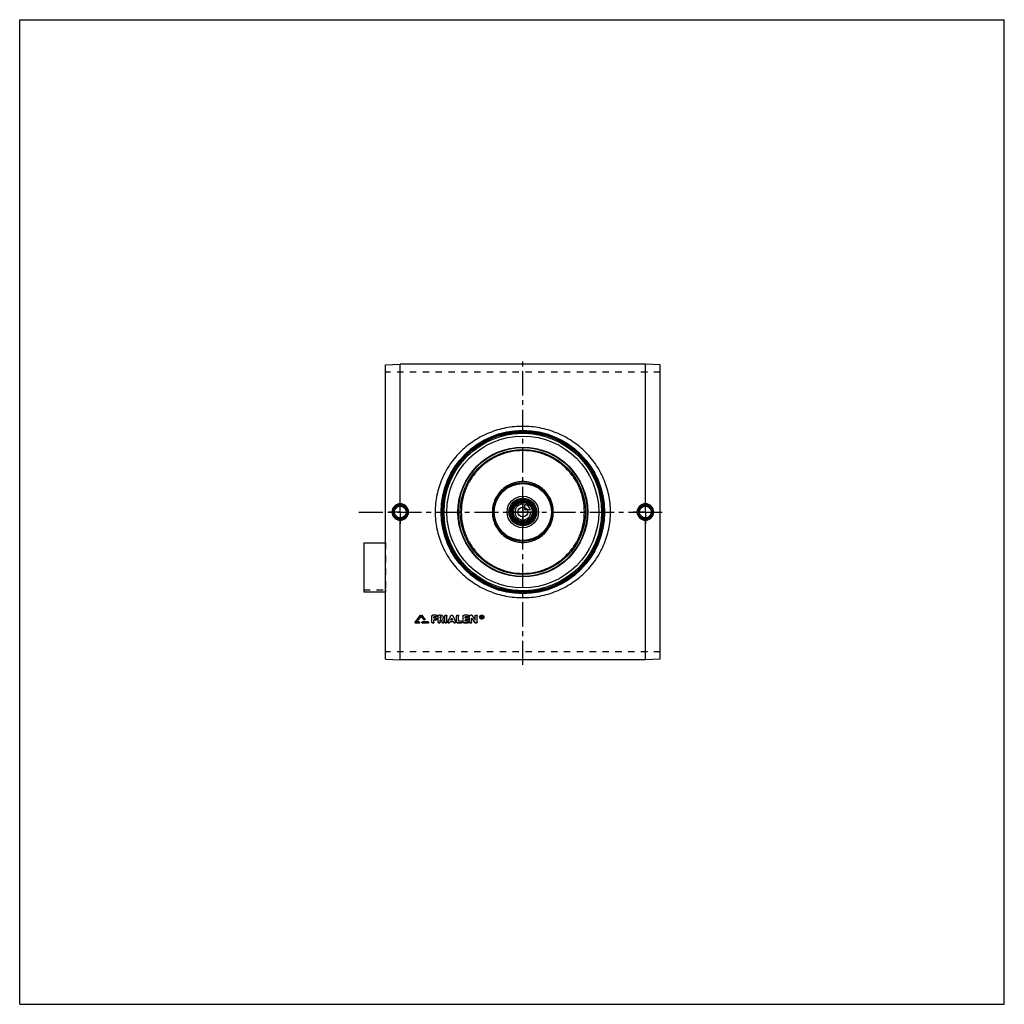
# Model space of a CAD drawing. Header units: millimetres. Extents: x 0 to 1000, y 0 to 1000.
import ezdxf

# ---------------------------------------------------------------- set-up
doc = ezdxf.new("R2010")
doc.units = ezdxf.units.MM
doc.header["$LTSCALE"] = 65.185185
doc.linetypes.add('CENTER', pattern=[0.6, 0.375, -0.075, 0.075, -0.075])
doc.linetypes.add('HIDDEN', pattern=[0.2, 0.1, -0.1])
doc.layers.get('0').update_dxf_attribs({"linetype": 'CONTINUOUS'})
for name, color, linetype in [('ACHSEN_S', 7, 'CONTINUOUS'), ('FASEN', 7, 'CONTINUOUS'), ('KOERPER', 7, 'CONTINUOUS'), ('KONST.EL_MIT_GEO', 7, 'CONTINUOUS'), ('KURVEN', 7, 'CONTINUOUS')]:
    doc.layers.add(name, color=color, linetype=linetype)

msp = doc.modelspace()

# ---------------------------------------------------------------- linework, layer by layer
at = {"color": 7, "linetype": 'Continuous'}
for p, q in [((0, 0), (0, 1000)), ((0, 1000), (1000, 1000)), ((1000, 0), (1000, 1000)), ((0, 0), (1000, 0))]:
    msp.add_line(p, q, dxfattribs=at)
at = {"layer": 'ACHSEN_S', "color": 2, "linetype": 'CENTER'}
for p, q in [((511, 344.7), (511, 655.3)), ((344.5, 500), (655.5, 500))]:
    msp.add_line(p, q, dxfattribs=at)
at = {"layer": 'FASEN', "color": 7, "linetype": 'Continuous'}
for p, q in [((371.5, 649.5), (386.5, 650.3)), ((635.5, 650.3), (386.5, 650.3)), ((650.5, 649.5), (635.5, 650.3)), ((371.5, 350.5), (371.5, 649.5)), ((650.5, 350.5), (650.5, 649.5)), ((371.5, 350.5), (386.5, 349.7)), ((650.5, 350.5), (635.5, 349.7)), ((635.5, 349.7), (386.5, 349.7))]:
    msp.add_line(p, q, dxfattribs=at)
for radius in [80, 77.1]:
    msp.add_circle((511, 500), radius, dxfattribs=at)
at = {"layer": 'KOERPER', "color": 8, "linetype": 'HIDDEN'}
for p, q in [((650.5, 642.1), (371.5, 642.1)), ((349.5, 421.1), (371.5, 421.1)), ((371.5, 421.1), (371.5, 418.6)), ((650.5, 357.9), (371.5, 357.9))]:
    msp.add_line(p, q, dxfattribs=at)
at = {"layer": 'KOERPER', "color": 2, "linetype": 'CENTER'}
for p, q in [((386.5, 500), (386.5, 512)), ((635.5, 500), (635.5, 512)), ((386.5, 500), (374.5, 500)), ((386.5, 500), (386.5, 488)), ((386.5, 500), (398.5, 500)), ((635.5, 500), (623.5, 500)), ((635.5, 500), (647.5, 500)), ((635.5, 500), (635.5, 488))]:
    msp.add_line(p, q, dxfattribs=at)
at = {"layer": 'KOERPER', "color": 7, "linetype": 'Continuous'}
msp.add_line((371.5, 418.6), (349.5, 418.6), dxfattribs=at)
msp.add_circle((511, 500), 11.7, dxfattribs=at)
at = {"layer": 'KONST.EL_MIT_GEO', "color": 7, "linetype": 'Continuous'}
for p, q in [((386.5, 508.4), (386.5, 650.3)), ((635.5, 508.4), (635.5, 650.3)), ((386.5, 349.7), (386.5, 491.6)), ((635.5, 349.7), (635.5, 491.6)), ((349.5, 468.7), (349.5, 418.6)), ((349.5, 468.7), (371.5, 468.7)), ((407.3, 395.1), (407.3, 395)), ((408.2, 395.1), (408.2, 395)), ((411.4, 391.2), (411.4, 391.1)), ((418.7, 388.1), (418.7, 394.3)), ((423, 395.3), (419.7, 395.3)), ((419.7, 395.3), (419.7, 395.2)), ((423, 395.2), (419.7, 395.2)), ((423, 393.4), (420.7, 393.4)), ((420.7, 392.1), (420.7, 393.4)), ((422.7, 392.2), (420.7, 392.2)), ((422.7, 392.1), (420.7, 392.1)), ((422.7, 390.3), (420.7, 390.3)), ((420.7, 388.1), (420.7, 390.3)), ((422.7, 392.2), (422.7, 392.1)), ((423, 395.3), (423, 395.2)), ((425, 388.1), (425, 394.3)), ((427.5, 395.3), (426, 395.3)), ((426, 395.3), (426, 395.2)), ((427.5, 395.2), (426, 395.2)), ((427.5, 393.4), (427, 393.4)), ((427, 392.1), (427, 393.4)), ((427.5, 392.2), (427, 392.2)), ((427.5, 392.1), (427, 392.1)), ((427.7, 390.3), (427, 390.3)), ((427, 388.1), (427, 390.3)), ((427.5, 395.3), (427.5, 395.2)), ((427.5, 392.2), (427.5, 392.1)), ((431.9, 388.1), (431.9, 394.3)), ((433.9, 388.1), (433.9, 394.3)), ((437.9, 394.8), (437.9, 394.7)), ((439.7, 390.3), (438, 390.3)), ((439.6, 390.4), (438.1, 390.4)), ((439.8, 394.8), (439.8, 394.7)), ((443.8, 388.1), (443.8, 394.3)), ((445.8, 389), (445.8, 394.3)), ((450.4, 388.1), (450.4, 394.3)), ((455.1, 395.3), (451.4, 395.3)), ((451.4, 395.3), (451.4, 395.2)), ((455.1, 395.2), (451.4, 395.2)), ((455.1, 393.4), (452.4, 393.4)), ((452.4, 392.1), (452.4, 393.4)), ((454.7, 392.2), (452.4, 392.2)), ((454.7, 392.1), (452.4, 392.1)), ((454.7, 390.3), (452.4, 390.3)), ((452.4, 389), (452.4, 390.3)), ((454.7, 392.2), (454.7, 392.1)), ((455.1, 395.3), (455.1, 395.2)), ((457, 388.1), (457, 394.3)), ((458.7, 395.3), (458, 395.3)), ((458, 395.3), (458, 395.2)), ((458.7, 395.2), (458, 395.2)), ((458.7, 395.3), (458.7, 395.2)), ((459, 388.1), (459, 392.1)), ((459.5, 394.9), (459.5, 394.8)), ((462.6, 390.3), (462.6, 394.3)), ((464.6, 388.1), (464.6, 394.3)), ((469.3, 394.4), (468.9, 394.4)), ((468.9, 392.2), (468.9, 394.4)), ((469.3, 394.3), (468.9, 394.3)), ((469.2, 392.2), (468.9, 392.2)), ((469.3, 394), (469.2, 394)), ((469.2, 393.4), (469.2, 394)), ((469.3, 393.5), (469.2, 393.5)), ((469.3, 393.4), (469.2, 393.4)), ((469.3, 393.1), (469.2, 393.1)), ((469.2, 392.2), (469.2, 393.1)), ((469.3, 394.4), (469.3, 394.3)), ((469.3, 393.5), (469.3, 393.4)), ((469.5, 393.6), (469.5, 393.8)), ((469.8, 392.2), (469.5, 392.2)), ((469.8, 392.3), (469.6, 393.2)), ((469.8, 393.6), (469.8, 393.8)), ((469.8, 392.3), (469.8, 392.2)), ((401.6, 388.2), (401.6, 388)), ((405.5, 387.2), (402.1, 387.2)), ((405.5, 388.2), (403.2, 388.2)), ((405.5, 388.4), (403.3, 388.4)), ((405.5, 388.4), (405.5, 388.2)), ((414.8, 388.4), (409, 388.4)), ((409, 388.4), (409, 388.2)), ((414.8, 388.2), (409, 388.2)), ((414.8, 387.2), (409, 387.2)), ((414.8, 388.4), (414.8, 388.2)), ((430.8, 388.6), (430.8, 388.5)), ((434.9, 388.6), (434.9, 388.5)), ((440.6, 388.5), (437.1, 388.5)), ((442.8, 388.6), (442.8, 388.5)), ((448.5, 387.2), (444.8, 387.2)), ((448.5, 389.1), (445.8, 389.1)), ((448.5, 389), (445.8, 389)), ((448.5, 389.1), (448.5, 389)), ((455.1, 387.2), (451.4, 387.2)), ((455.1, 389.1), (452.4, 389.1)), ((455.1, 389), (452.4, 389)), ((455.1, 389.1), (455.1, 389)), ((463.6, 387.2), (463, 387.2))]:
    msp.add_line(p, q, dxfattribs=at)
at = {"layer": 'KONST.EL_MIT_GEO', "color": 8, "linetype": 'HIDDEN'}
for p, q in [((371.5, 468.7), (371.5, 421.1)), ((407.8, 393.9), (407.8, 393.8)), ((410.5, 390.6), (410.5, 390.5)), ((411.5, 390.8), (411.5, 390.9)), ((418.7, 394.4), (418.7, 394.3)), ((423, 393.5), (420.7, 393.5)), ((420.7, 393.5), (420.7, 393.4)), ((422.7, 390.4), (420.7, 390.4)), ((420.7, 390.4), (420.7, 390.3)), ((422.7, 390.4), (422.7, 390.3)), ((423, 393.5), (423, 393.4)), ((423.7, 391.2), (423.7, 391.3)), ((424, 394.3), (424, 394.4)), ((425, 394.4), (425, 394.3)), ((427.5, 393.5), (427, 393.5)), ((427, 393.5), (427, 393.4)), ((427.7, 390.4), (427, 390.4)), ((427, 390.4), (427, 390.3)), ((427.5, 393.5), (427.5, 393.4)), ((427.7, 390.4), (427.7, 390.3)), ((428.2, 392.7), (428.2, 392.9)), ((429.5, 391.2), (429.5, 391.1)), ((429.5, 391.1), (429.5, 391.2)), ((429.5, 391.1), (429.5, 391.1)), ((430.2, 392.7), (430.2, 392.9)), ((431.9, 394.4), (431.9, 394.3)), ((433.9, 394.4), (433.9, 394.3)), ((438.1, 390.4), (438, 390.4)), ((438, 390.4), (438, 390.3)), ((438.9, 392.2), (438.9, 392)), ((439.7, 390.4), (439.6, 390.4)), ((439.7, 390.4), (439.7, 390.3)), ((443.8, 394.4), (443.8, 394.3)), ((445.8, 394.4), (445.8, 394.3)), ((450.4, 394.4), (450.4, 394.3)), ((455.1, 393.5), (452.4, 393.5)), ((452.4, 393.5), (452.4, 393.4)), ((454.7, 390.4), (452.4, 390.4)), ((452.4, 390.4), (452.4, 390.3)), ((454.7, 390.4), (454.7, 390.3)), ((455.1, 393.5), (455.1, 393.4)), ((455.7, 391.2), (455.7, 391.3)), ((456.1, 394.3), (456.1, 394.4)), ((457, 394.4), (457, 394.3)), ((459, 392.2), (459, 392.1)), ((462.6, 394.4), (462.6, 394.3)), ((464.6, 394.4), (464.6, 394.3)), ((467.2, 393.4), (467.2, 393.2)), ((467.7, 393.4), (467.7, 393.2)), ((469.2, 392.3), (468.9, 392.3)), ((469.3, 394.1), (469.2, 394.1)), ((469.2, 394.1), (469.2, 394)), ((469.3, 393.2), (469.2, 393.2)), ((469.2, 393.2), (469.2, 393.1)), ((469.3, 394.1), (469.3, 394)), ((469.3, 393.2), (469.3, 393.1)), ((469.5, 392.3), (469.3, 393.2)), ((469.5, 393.9), (469.5, 393.8)), ((469.8, 392.3), (469.5, 392.3)), ((469.5, 392.3), (469.5, 392.2)), ((469.6, 393.3), (469.6, 393.2)), ((469.6, 393.2), (469.6, 393.3)), ((469.8, 393.9), (469.8, 393.8)), ((471, 393.4), (471, 393.2)), ((471.5, 393.4), (471.5, 393.2)), ((401.5, 387.9), (401.5, 387.7)), ((405.5, 387.3), (402.1, 387.3)), ((402.1, 387.3), (402.1, 387.2)), ((403.3, 388.4), (403.2, 388.4)), ((403.2, 388.4), (403.2, 388.2)), ((405.5, 387.3), (405.5, 387.2)), ((406.1, 387.7), (406.1, 387.9)), ((408.4, 387.9), (408.4, 387.7)), ((414.8, 387.3), (409, 387.3)), ((409, 387.3), (409, 387.2)), ((414.8, 387.3), (414.8, 387.2)), ((415.4, 387.7), (415.4, 387.9)), ((429, 387.9), (429, 387.7)), ((430.9, 388.1), (430.9, 388.2)), ((434.9, 388.2), (434.9, 388.1)), ((440.6, 388.6), (437.1, 388.6)), ((437.1, 388.6), (437.1, 388.5)), ((440.6, 388.6), (440.6, 388.5)), ((442.8, 388.1), (442.8, 388.2)), ((448.5, 387.3), (444.8, 387.3)), ((444.8, 387.3), (444.8, 387.2)), ((448.5, 387.3), (448.5, 387.2)), ((449.4, 388.1), (449.4, 388.2)), ((455.1, 387.3), (451.4, 387.3)), ((451.4, 387.3), (451.4, 387.2)), ((455.1, 387.3), (455.1, 387.2)), ((456.1, 388.1), (456.1, 388.2)), ((462.1, 387.8), (462.1, 387.6)), ((463.6, 387.3), (463, 387.3)), ((463, 387.3), (463, 387.2)), ((463.6, 387.3), (463.6, 387.2))]:
    msp.add_line(p, q, dxfattribs=at)
at = {"layer": 'KONST.EL_MIT_GEO', "color": 7, "linetype": 'Continuous'}
for centre, radius in [((511, 500), 83), ((511, 500), 82), ((511, 500), 81.2), ((511, 500), 65.9), ((511, 500), 65.4), ((511, 500), 63.5), ((511, 500), 30), ((511, 500), 29), ((511, 500), 14), ((511, 500), 13), ((511, 500), 11.3), ((511, 500), 10.3), ((386.5, 500), 7.05), ((386.5, 500), 6.05), ((511, 500), 5), ((635.5, 500), 7.05), ((635.5, 500), 6.05)]:
    msp.add_circle(centre, radius, dxfattribs=at)
at = {"layer": 'KONST.EL_MIT_GEO', "color": 8, "linetype": 'HIDDEN'}
msp.add_circle((511, 500), 80, dxfattribs=at)
at = {"layer": 'KONST.EL_MIT_GEO', "color": 7, "linetype": 'Continuous'}
for centre, radius, start, end in [((386.5, 500), 7.43, 90.0285, 180.0296), ((386.5, 500), 7.43, 359.9702, 90.2674), ((635.5, 500), 7.43, 89.7326, 180.0298), ((635.5, 500), 7.43, 359.9704, 89.9715), ((386.5, 500), 7.43, 179.9704, 269.9715), ((386.5, 500), 7.43, 269.7326, 0.0298), ((635.5, 500), 7.43, 179.9702, 270.2674), ((635.5, 500), 7.43, 270.0285, 0.0296), ((-577.1, 1193.5), 1267.4, 320.55, 320.954), ((-578.5, 1193.6), 1268.6, 320.5827, 320.9867), ((-575.8, 1192.6), 1267, 320.595, 320.919), ((1395.8, 1196.3), 1272.9, 219.0815, 219.2743), ((1398.8, 1198.6), 1275.4, 219.0469, 219.2706), ((1400.2, 1198.6), 1276.6, 219.0142, 219.2379), ((1600.3, 994), 1318.9, 207.2417, 207.3681), ((1606.8, 996.2), 1323.7, 207.2056, 207.331), ((1604.3, 995.8), 1321.3, 207.2377, 207.3583), ((-787.8, 985.6), 1360.8, 333.9755, 334.265), ((-790.2, 985.9), 1363, 334.0019, 334.2911), ((1665.6, 985.6), 1360.8, 205.735, 206.0245), ((1667.9, 985.9), 1363, 205.7089, 205.9981), ((1484.2, 1096.7), 1243.9, 214.5025, 214.753), ((1495.8, 1104.1), 1255.8, 214.3872, 214.6361), ((1497.5, 1104.3), 1257.3, 214.356, 214.6048), ((469.1, 393.4), 1.35, 182.4406, 193.4186), ((469.3, 393.6), 0.278, 270.1728, 275.6594), ((469.3, 393.8), 0.212, 0.2313, 13.2597), ((469.7, 393.4), 1.35, 346.5068, 357.593)]:
    msp.add_arc(centre, radius, start, end, dxfattribs=at)
at = {"layer": 'KONST.EL_MIT_GEO', "color": 8, "linetype": 'HIDDEN'}
for centre, radius, start, end in [((-574.4, 1192.5), 1265.9, 320.5623, 320.8863), ((1394.5, 1196.2), 1271.7, 219.1142, 219.307), ((1598.2, 993.8), 1316.8, 207.2689, 207.3954), ((427.7, 392.9), 0.585, 354.3711, 0.005), ((1482.5, 1096.6), 1242.5, 214.5337, 214.7843), ((469.1, 393.4), 1.41, 179.9935, 182.4328), ((469.3, 393.7), 0.21, 353.5211, 0.0414), ((469.6, 393.4), 1.41, 357.5966, 0.0065)]:
    msp.add_arc(centre, radius, start, end, dxfattribs=at)
at = {"layer": 'KONST.EL_MIT_GEO', "color": 7, "linetype": 'Continuous'}
for centre, start_param in [((469.5, 500), -4.30185), ((469.8, 500), -4.30227)]:
    msp.add_ellipse(centre, major_axis=(-52.2, 257.3), ratio=0.08924, start_param=start_param, end_param=-4.2981, dxfattribs=at)
for points, knots in [([(600, 500), (600, 502.9), (599.7, 508.7), (598.4, 517.3), (596.2, 525.7), (592.2, 536.5), (585.1, 549.1), (575.8, 560.1), (567.2, 567.6), (560.2, 572.6), (552.8, 577), (542.3, 581.8), (528.4, 585.9), (511, 587.5), (493.6, 585.9), (479.7, 581.8), (469.2, 577), (461.8, 572.6), (454.8, 567.6), (446.2, 560.1), (436.9, 549.1), (429.8, 536.5), (425.8, 525.7), (423.6, 517.3), (422.3, 508.7), (422, 502.9), (422, 500)], [0, 0, 0, 0, 0.03149, 0.06295, 0.09435, 0.12566, 0.18795, 0.25, 0.28105, 0.31213, 0.34327, 0.37449, 0.43712, 0.5, 0.56288, 0.62551, 0.65673, 0.68787, 0.71895, 0.75, 0.81205, 0.87434, 0.90565, 0.93705, 0.96851, 1, 1, 1, 1]), ([(573.5, 500), (573.5, 504.1), (572.9, 510.2), (570.9, 518.2), (568.1, 525.9), (563.2, 534.9), (556.7, 542.8), (550.7, 548.2), (544.1, 553.1), (535.1, 557.9), (523.3, 561.5), (511, 562.7), (498.7, 561.5), (486.9, 557.9), (477.9, 553.1), (471.3, 548.2), (465.3, 542.8), (458.8, 534.9), (453.9, 525.9), (451.1, 518.2), (449.1, 510.2), (448.5, 504.1), (448.5, 500)], [0, 0, 0, 0, 0.06269, 0.09404, 0.12534, 0.18773, 0.25001, 0.28117, 0.31235, 0.37474, 0.43731, 0.5, 0.56269, 0.62526, 0.68765, 0.71883, 0.74999, 0.81227, 0.87466, 0.90596, 0.93731, 1, 1, 1, 1]), ([(542, 500), (542, 502), (541.6, 506.1), (539.8, 511.9), (536.9, 517.3), (533, 522), (528.3, 525.9), (522.9, 528.7), (517.1, 530.5), (511, 531.1), (504.9, 530.5), (499.1, 528.7), (493.7, 525.9), (489, 522), (485.1, 517.3), (482.2, 511.9), (480.4, 506.1), (480, 502), (480, 500)], [0, 0, 0, 0, 0.06255, 0.12507, 0.18755, 0.25, 0.31245, 0.37493, 0.43745, 0.5, 0.56255, 0.62507, 0.68755, 0.75, 0.81245, 0.87493, 0.93745, 1, 1, 1, 1]), ([(386.5, 508.4), (385.4, 508.4), (383.2, 507.9), (380.4, 506.1), (378.6, 503.3), (378.1, 501.1), (378.1, 500)], [0, 0, 0, 0, 0.24958, 0.49951, 0.74969, 1, 1, 1, 1]), ([(378.1, 500), (378.1, 498.9), (378.6, 496.7), (380.4, 493.9), (383.2, 492.1), (385.4, 491.6), (386.5, 491.6)], [0, 0, 0, 0, 0.25031, 0.50049, 0.75042, 1, 1, 1, 1]), ([(386.5, 508.4), (386.5, 508.3), (386.5, 508.1), (386.5, 507.9), (386.5, 507.7), (386.5, 507.6), (386.5, 507.5), (386.5, 507.5), (386.5, 507.4), (386.5, 507.4)], [0, 0, 0, 0, 0.37258, 0.54099, 0.68969, 0.81355, 0.90838, 0.97109, 1, 1, 1, 1]), ([(394.9, 500), (394.9, 501.1), (394.5, 503.3), (392.6, 506.1), (389.8, 508), (387.6, 508.4), (386.5, 508.4)], [0, 0, 0, 0, 0.25, 0.49998, 0.74998, 1, 1, 1, 1]), ([(386.5, 491.6), (387.6, 491.6), (389.8, 492), (392.6, 493.9), (394.5, 496.7), (394.9, 498.9), (394.9, 500)], [0, 0, 0, 0, 0.25002, 0.50002, 0.75, 1, 1, 1, 1]), ([(422, 500), (422, 497.1), (422.3, 491.3), (423.6, 482.7), (425.8, 474.3), (429.8, 463.5), (436.9, 450.9), (446.2, 439.9), (454.8, 432.4), (461.8, 427.4), (469.2, 423), (479.7, 418.2), (493.6, 414.1), (511, 412.5), (528.4, 414.1), (542.3, 418.2), (552.8, 423), (560.2, 427.4), (567.2, 432.4), (575.8, 439.9), (585.1, 450.9), (592.2, 463.5), (596.2, 474.3), (598.4, 482.7), (599.7, 491.3), (600, 497.1), (600, 500)], [0, 0, 0, 0, 0.03149, 0.06295, 0.09435, 0.12566, 0.18795, 0.25, 0.28105, 0.31213, 0.34327, 0.37449, 0.43712, 0.5, 0.56288, 0.62551, 0.65673, 0.68787, 0.71895, 0.75, 0.81205, 0.87434, 0.90565, 0.93705, 0.96851, 1, 1, 1, 1]), ([(448.5, 500), (448.5, 495.9), (449.1, 489.8), (451.1, 481.8), (453.9, 474.1), (458.8, 465.1), (465.3, 457.2), (471.3, 451.8), (477.9, 446.9), (486.9, 442.1), (498.7, 438.5), (511, 437.3), (523.3, 438.5), (535.1, 442.1), (544.1, 446.9), (550.7, 451.8), (556.7, 457.2), (563.2, 465.1), (568.1, 474.1), (570.9, 481.8), (572.9, 489.8), (573.5, 495.9), (573.5, 500)], [0, 0, 0, 0, 0.06269, 0.09404, 0.12534, 0.18773, 0.25001, 0.28117, 0.31235, 0.37474, 0.43731, 0.5, 0.56269, 0.62526, 0.68765, 0.71883, 0.74999, 0.81227, 0.87466, 0.90596, 0.93731, 1, 1, 1, 1]), ([(480, 500), (480, 498), (480.4, 493.9), (482.2, 488.1), (485.1, 482.7), (489, 478), (493.7, 474.1), (499.1, 471.3), (504.9, 469.5), (511, 468.9), (517.1, 469.5), (522.9, 471.3), (528.3, 474.1), (533, 478), (536.9, 482.7), (539.8, 488.1), (541.6, 493.9), (542, 498), (542, 500)], [0, 0, 0, 0, 0.06255, 0.12507, 0.18755, 0.25, 0.31245, 0.37493, 0.43745, 0.5, 0.56255, 0.62507, 0.68755, 0.75, 0.81245, 0.87493, 0.93745, 1, 1, 1, 1]), ([(635.5, 508.4), (634.4, 508.4), (632.2, 508), (629.4, 506.1), (627.5, 503.3), (627.1, 501.1), (627.1, 500)], [0, 0, 0, 0, 0.25002, 0.50002, 0.75, 1, 1, 1, 1]), ([(627.1, 500), (627.1, 498.9), (627.5, 496.7), (629.4, 493.9), (632.2, 492), (634.4, 491.6), (635.5, 491.6)], [0, 0, 0, 0, 0.25, 0.49998, 0.74998, 1, 1, 1, 1]), ([(635.5, 508.4), (635.5, 508.3), (635.5, 508.1), (635.5, 507.9), (635.5, 507.7), (635.5, 507.6), (635.5, 507.5), (635.5, 507.5), (635.5, 507.4), (635.5, 507.4)], [0, 0, 0, 0, 0.37257, 0.54098, 0.68969, 0.81355, 0.90838, 0.97108, 1, 1, 1, 1]), ([(643.9, 500), (643.9, 501.1), (643.4, 503.3), (641.6, 506.1), (638.8, 507.9), (636.6, 508.4), (635.5, 508.4)], [0, 0, 0, 0, 0.25031, 0.50049, 0.75042, 1, 1, 1, 1]), ([(635.5, 491.6), (636.6, 491.6), (638.8, 492.1), (641.6, 493.9), (643.4, 496.7), (643.9, 498.9), (643.9, 500)], [0, 0, 0, 0, 0.24958, 0.49951, 0.74969, 1, 1, 1, 1]), ([(386.5, 491.6), (386.5, 491.7), (386.5, 491.9), (386.5, 492.1), (386.5, 492.3), (386.5, 492.4), (386.5, 492.5), (386.5, 492.5), (386.5, 492.6), (386.5, 492.6)], [0, 0, 0, 0, 0.37258, 0.54099, 0.6897, 0.81355, 0.90838, 0.97109, 1, 1, 1, 1]), ([(635.5, 491.6), (635.5, 491.7), (635.5, 491.9), (635.5, 492.1), (635.5, 492.3), (635.5, 492.4), (635.5, 492.5), (635.5, 492.5), (635.5, 492.6), (635.5, 492.6)], [0, 0, 0, 0, 0.37257, 0.54098, 0.68968, 0.81354, 0.90838, 0.97108, 1, 1, 1, 1]), ([(407.3, 395.1), (407.4, 395.2), (407.8, 395.4), (408.1, 395.2), (408.2, 395.1)], [0, 0, 0, 0, 0.49958, 1, 1, 1, 1]), ([(407.3, 395), (407.4, 395.1), (407.8, 395.3), (408.1, 395.1), (408.2, 395)], [0, 0, 0, 0, 0.50001, 1, 1, 1, 1]), ([(411.5, 390.8), (411.5, 390.7), (411.4, 390.5), (411.3, 390.4), (411.1, 390.3), (410.7, 390.3), (410.5, 390.4), (410.5, 390.5)], [0, 0, 0, 0, 0.23682, 0.36176, 0.4903, 0.74921, 1, 1, 1, 1]), ([(411.4, 391.2), (411.4, 391.2), (411.5, 391.1), (411.5, 391), (411.5, 390.9)], [0, 0, 0, 0, 0.26311, 1, 1, 1, 1]), ([(411.4, 391.1), (411.4, 391.1), (411.5, 391), (411.5, 390.9), (411.5, 390.8)], [0, 0, 0, 0, 0.25589, 1, 1, 1, 1]), ([(418.7, 394.4), (418.7, 394.5), (418.8, 394.8), (419, 395.1), (419.4, 395.3), (419.6, 395.3), (419.7, 395.3)], [0, 0, 0, 0, 0.23958, 0.48575, 0.73945, 1, 1, 1, 1]), ([(418.7, 394.3), (418.7, 394.4), (418.8, 394.6), (419, 394.9), (419.4, 395.1), (419.6, 395.2), (419.7, 395.2)], [0, 0, 0, 0, 0.23928, 0.48501, 0.7395, 1, 1, 1, 1]), ([(422.7, 392.2), (422.8, 392.2), (423.1, 392.2), (423.4, 392), (423.6, 391.7), (423.7, 391.4), (423.7, 391.3)], [0, 0, 0, 0, 0.26452, 0.51538, 0.76349, 1, 1, 1, 1]), ([(422.7, 392.1), (422.8, 392.1), (423.1, 392.1), (423.4, 391.9), (423.6, 391.6), (423.7, 391.3), (423.7, 391.2)], [0, 0, 0, 0, 0.26118, 0.51597, 0.76145, 1, 1, 1, 1]), ([(423.7, 391.2), (423.7, 391.1), (423.6, 390.8), (423.4, 390.5), (423.1, 390.4), (422.8, 390.3), (422.7, 390.3)], [0, 0, 0, 0, 0.23856, 0.4839, 0.73867, 1, 1, 1, 1]), ([(423, 395.3), (423.2, 395.3), (423.4, 395.3), (423.8, 395.1), (424, 394.8), (424, 394.5), (424, 394.4)], [0, 0, 0, 0, 0.26379, 0.51435, 0.76275, 1, 1, 1, 1]), ([(423, 395.2), (423.2, 395.2), (423.4, 395.1), (423.8, 394.9), (424, 394.6), (424, 394.4), (424, 394.3)], [0, 0, 0, 0, 0.2605, 0.51499, 0.76074, 1, 1, 1, 1]), ([(424, 394.3), (424, 394.2), (424, 393.9), (423.8, 393.6), (423.4, 393.4), (423.2, 393.4), (423, 393.4)], [0, 0, 0, 0, 0.23927, 0.48489, 0.73935, 1, 1, 1, 1]), ([(425, 394.4), (425, 394.5), (425.1, 394.8), (425.3, 395.1), (425.6, 395.3), (425.9, 395.3), (426, 395.3)], [0, 0, 0, 0, 0.23958, 0.48575, 0.73945, 1, 1, 1, 1]), ([(425, 394.3), (425, 394.4), (425.1, 394.6), (425.3, 394.9), (425.6, 395.1), (425.9, 395.2), (426, 395.2)], [0, 0, 0, 0, 0.23928, 0.48501, 0.7395, 1, 1, 1, 1]), ([(427.5, 395.3), (427.9, 395.3), (428.6, 395.2), (429.5, 394.7), (430.1, 393.8), (430.2, 393.2), (430.2, 392.9)], [0, 0, 0, 0, 0.26108, 0.51462, 0.76049, 1, 1, 1, 1]), ([(427.5, 395.2), (427.9, 395.2), (428.6, 395.1), (429.5, 394.5), (430.1, 393.7), (430.2, 393.1), (430.2, 392.7)], [0, 0, 0, 0, 0.2607, 0.51537, 0.7611, 1, 1, 1, 1]), ([(428.2, 392.7), (428.2, 392.8), (428.2, 393), (428, 393.3), (427.7, 393.4), (427.5, 393.4)], [0, 0, 0, 0, 0.241, 0.48873, 1, 1, 1, 1]), ([(427.5, 392.2), (427.7, 392.2), (428, 392.3), (428.2, 392.6), (428.2, 392.7), (428.2, 392.8)], [0, 0, 0, 0, 0.51038, 0.75812, 1, 1, 1, 1]), ([(427.5, 392.1), (427.7, 392.1), (428, 392.2), (428.2, 392.5), (428.2, 392.7), (428.2, 392.7)], [0, 0, 0, 0, 0.51136, 0.759, 1, 1, 1, 1]), ([(430.2, 392.7), (430.2, 392.4), (430.1, 391.8), (429.7, 391.3), (429.5, 391.1)], [0, 0, 0, 0, 0.49363, 1, 1, 1, 1]), ([(431.9, 394.4), (431.9, 394.5), (431.9, 394.8), (432.2, 395.2), (432.9, 395.4), (433.5, 395.2), (433.8, 394.8), (433.9, 394.5), (433.9, 394.4)], [0, 0, 0, 0, 0.12228, 0.24434, 0.49992, 0.75548, 0.87829, 1, 1, 1, 1]), ([(431.9, 394.3), (431.9, 394.4), (431.9, 394.6), (432.2, 395), (432.9, 395.3), (433.5, 395), (433.8, 394.6), (433.9, 394.4), (433.9, 394.3)], [0, 0, 0, 0, 0.12068, 0.24462, 0.5, 0.75537, 0.87932, 1, 1, 1, 1]), ([(437.9, 394.8), (438, 394.9), (438.3, 395.2), (438.9, 395.4), (439.4, 395.2), (439.7, 394.9), (439.8, 394.8)], [0, 0, 0, 0, 0.24588, 0.5007, 0.75409, 1, 1, 1, 1]), ([(437.9, 394.7), (438, 394.8), (438.3, 395.1), (438.9, 395.2), (439.4, 395.1), (439.7, 394.8), (439.8, 394.7)], [0, 0, 0, 0, 0.24446, 0.49999, 0.75553, 1, 1, 1, 1]), ([(443.8, 394.4), (443.8, 394.5), (443.9, 394.8), (444.2, 395.2), (444.8, 395.4), (445.5, 395.2), (445.8, 394.8), (445.8, 394.5), (445.8, 394.4)], [0, 0, 0, 0, 0.12228, 0.24434, 0.49992, 0.75548, 0.87829, 1, 1, 1, 1]), ([(443.8, 394.3), (443.8, 394.4), (443.9, 394.6), (444.2, 395), (444.8, 395.3), (445.5, 395), (445.8, 394.6), (445.8, 394.4), (445.8, 394.3)], [0, 0, 0, 0, 0.12068, 0.24462, 0.5, 0.75537, 0.87932, 1, 1, 1, 1]), ([(450.4, 394.4), (450.4, 394.5), (450.5, 394.8), (450.7, 395.1), (451, 395.3), (451.3, 395.3), (451.4, 395.3)], [0, 0, 0, 0, 0.23958, 0.48575, 0.73945, 1, 1, 1, 1]), ([(450.4, 394.3), (450.4, 394.4), (450.5, 394.6), (450.7, 394.9), (451, 395.1), (451.3, 395.2), (451.4, 395.2)], [0, 0, 0, 0, 0.23928, 0.48501, 0.7395, 1, 1, 1, 1]), ([(454.7, 392.2), (454.9, 392.2), (455.1, 392.2), (455.4, 392), (455.7, 391.7), (455.7, 391.4), (455.7, 391.3)], [0, 0, 0, 0, 0.26452, 0.51538, 0.76349, 1, 1, 1, 1]), ([(454.7, 392.1), (454.9, 392.1), (455.1, 392.1), (455.4, 391.9), (455.7, 391.6), (455.7, 391.3), (455.7, 391.2)], [0, 0, 0, 0, 0.26118, 0.51597, 0.76145, 1, 1, 1, 1]), ([(455.7, 391.2), (455.7, 391.1), (455.7, 390.8), (455.4, 390.5), (455.1, 390.4), (454.9, 390.3), (454.7, 390.3)], [0, 0, 0, 0, 0.23856, 0.4839, 0.73867, 1, 1, 1, 1]), ([(455.1, 395.3), (455.2, 395.3), (455.4, 395.3), (455.8, 395.1), (456, 394.8), (456.1, 394.5), (456.1, 394.4)], [0, 0, 0, 0, 0.26379, 0.51435, 0.76275, 1, 1, 1, 1]), ([(455.1, 395.2), (455.2, 395.2), (455.4, 395.1), (455.8, 394.9), (456, 394.6), (456.1, 394.4), (456.1, 394.3)], [0, 0, 0, 0, 0.2605, 0.51499, 0.76074, 1, 1, 1, 1]), ([(456.1, 394.3), (456.1, 394.2), (456, 393.9), (455.8, 393.6), (455.4, 393.4), (455.2, 393.4), (455.1, 393.4)], [0, 0, 0, 0, 0.23927, 0.48489, 0.73935, 1, 1, 1, 1]), ([(457, 394.4), (457, 394.5), (457.1, 394.8), (457.3, 395.1), (457.6, 395.3), (457.9, 395.3), (458, 395.3)], [0, 0, 0, 0, 0.23958, 0.48575, 0.73945, 1, 1, 1, 1]), ([(457, 394.3), (457, 394.4), (457.1, 394.6), (457.3, 394.9), (457.6, 395.1), (457.9, 395.2), (458, 395.2)], [0, 0, 0, 0, 0.23928, 0.48501, 0.7395, 1, 1, 1, 1]), ([(458.7, 395.3), (458.9, 395.3), (459.2, 395.2), (459.4, 395), (459.5, 394.9)], [0, 0, 0, 0, 0.50893, 1, 1, 1, 1]), ([(458.7, 395.2), (458.9, 395.2), (459.2, 395.1), (459.4, 394.9), (459.5, 394.8)], [0, 0, 0, 0, 0.50899, 1, 1, 1, 1]), ([(462.6, 394.4), (462.6, 394.5), (462.7, 394.8), (463, 395.2), (463.6, 395.4), (464.3, 395.2), (464.6, 394.8), (464.6, 394.5), (464.6, 394.4)], [0, 0, 0, 0, 0.12228, 0.24434, 0.49992, 0.75548, 0.87829, 1, 1, 1, 1]), ([(462.6, 394.3), (462.6, 394.4), (462.7, 394.6), (463, 395), (463.6, 395.3), (464.3, 395), (464.6, 394.6), (464.6, 394.4), (464.6, 394.3)], [0, 0, 0, 0, 0.12068, 0.24462, 0.5, 0.75537, 0.87932, 1, 1, 1, 1]), ([(467.2, 393.4), (467.2, 393.6), (467.3, 394.1), (467.8, 394.8), (468.5, 395.2), (469.4, 395.4), (470.2, 395.2), (470.9, 394.8), (471.4, 394.1), (471.5, 393.6), (471.5, 393.4)], [0, 0, 0, 0, 0.1203, 0.24233, 0.37004, 0.49997, 0.63027, 0.75765, 0.88007, 1, 1, 1, 1]), ([(467.2, 393.2), (467.2, 393.5), (467.3, 394), (467.8, 394.7), (468.5, 395.1), (469.4, 395.2), (470.2, 395.1), (470.9, 394.7), (471.4, 394), (471.5, 393.5), (471.5, 393.2)], [0, 0, 0, 0, 0.1195, 0.24237, 0.36968, 0.5, 0.63032, 0.75763, 0.8805, 1, 1, 1, 1]), ([(471.5, 393.2), (471.5, 393), (471.4, 392.5), (470.9, 391.8), (470.2, 391.4), (469.4, 391.2), (468.5, 391.4), (467.8, 391.8), (467.3, 392.5), (467.2, 393), (467.2, 393.2)], [0, 0, 0, 0, 0.11951, 0.24223, 0.36951, 0.5, 0.63048, 0.75777, 0.88049, 1, 1, 1, 1]), ([(471, 393.2), (471, 393.4), (470.9, 393.8), (470.5, 394.3), (470, 394.7), (469.4, 394.8), (468.7, 394.7), (468.2, 394.3), (467.8, 393.8), (467.7, 393.4), (467.7, 393.2)], [0, 0, 0, 0, 0.1195, 0.24235, 0.36966, 0.50001, 0.63035, 0.75766, 0.8805, 1, 1, 1, 1]), ([(467.7, 393.2), (467.7, 393), (467.8, 392.6), (468.2, 392.1), (468.7, 391.8), (469.4, 391.7), (470, 391.8), (470.5, 392.1), (470.9, 392.6), (471, 393), (471, 393.2)], [0, 0, 0, 0, 0.11951, 0.24224, 0.36954, 0.50001, 0.63047, 0.75776, 0.88049, 1, 1, 1, 1]), ([(467.7, 393), (467.8, 392.9), (467.9, 392.5), (468.4, 392), (469.4, 391.7), (470.3, 392), (470.8, 392.5), (470.9, 392.9), (471, 393)], [0, 0, 0, 0, 0.12179, 0.24435, 0.50037, 0.75597, 0.87861, 1, 1, 1, 1]), ([(469.3, 394.4), (469.4, 394.4), (469.6, 394.3), (469.8, 394.1), (469.8, 394), (469.8, 393.9)], [0, 0, 0, 0, 0.51027, 0.75771, 1, 1, 1, 1]), ([(469.3, 394.3), (469.4, 394.3), (469.6, 394.2), (469.8, 394), (469.8, 393.8), (469.8, 393.8)], [0, 0, 0, 0, 0.51093, 0.75875, 1, 1, 1, 1]), ([(469.5, 393.8), (469.5, 393.9), (469.4, 394), (469.3, 394), (469.3, 394)], [0, 0, 0, 0, 0.48602, 1, 1, 1, 1]), ([(469.3, 393.4), (469.4, 393.4), (469.5, 393.4), (469.5, 393.5), (469.5, 393.6)], [0, 0, 0, 0, 0.51574, 1, 1, 1, 1]), ([(469.3, 393.5), (469.3, 393.5), (469.3, 393.5), (469.4, 393.5), (469.4, 393.5)], [0, 0, 0, 0, 0.26006, 1, 1, 1, 1]), ([(469.4, 393.5), (469.4, 393.5), (469.5, 393.6), (469.5, 393.6), (469.5, 393.7)], [0, 0, 0, 0, 0.261, 1, 1, 1, 1]), ([(469.8, 393.6), (469.8, 393.5), (469.8, 393.3), (469.7, 393.2), (469.6, 393.2)], [0, 0, 0, 0, 0.49085, 1, 1, 1, 1]), ([(401.5, 387.9), (401.5, 387.9), (401.5, 388), (401.6, 388.1), (401.6, 388.2)], [0, 0, 0, 0, 0.24309, 1, 1, 1, 1]), ([(401.5, 387.7), (401.5, 387.8), (401.5, 387.9), (401.6, 388), (401.6, 388)], [0, 0, 0, 0, 0.74376, 1, 1, 1, 1]), ([(402.1, 387.2), (401.9, 387.2), (401.7, 387.3), (401.5, 387.5), (401.5, 387.7), (401.5, 387.7)], [0, 0, 0, 0, 0.51309, 0.76024, 1, 1, 1, 1]), ([(405.5, 388.4), (405.7, 388.4), (405.9, 388.3), (406.1, 388.1), (406.1, 387.9), (406.1, 387.9)], [0, 0, 0, 0, 0.51145, 0.76244, 1, 1, 1, 1]), ([(405.5, 388.2), (405.7, 388.2), (405.9, 388.2), (406.1, 387.9), (406.1, 387.8), (406.1, 387.7)], [0, 0, 0, 0, 0.51296, 0.76023, 1, 1, 1, 1]), ([(406.1, 387.7), (406.1, 387.7), (406.1, 387.5), (405.9, 387.3), (405.7, 387.2), (405.5, 387.2)], [0, 0, 0, 0, 0.2398, 0.48698, 1, 1, 1, 1]), ([(408.4, 387.9), (408.4, 387.9), (408.5, 388.1), (408.6, 388.3), (408.9, 388.4), (409, 388.4)], [0, 0, 0, 0, 0.2391, 0.48819, 1, 1, 1, 1]), ([(408.4, 387.7), (408.4, 387.8), (408.5, 387.9), (408.6, 388.2), (408.9, 388.2), (409, 388.2)], [0, 0, 0, 0, 0.2398, 0.48707, 1, 1, 1, 1]), ([(409, 387.2), (408.9, 387.2), (408.6, 387.3), (408.5, 387.5), (408.4, 387.7), (408.4, 387.7)], [0, 0, 0, 0, 0.51305, 0.76022, 1, 1, 1, 1]), ([(414.8, 388.4), (414.9, 388.4), (415.2, 388.3), (415.3, 388.1), (415.4, 387.9), (415.4, 387.9)], [0, 0, 0, 0, 0.51145, 0.76244, 1, 1, 1, 1]), ([(414.8, 388.2), (414.9, 388.2), (415.2, 388.2), (415.3, 387.9), (415.4, 387.8), (415.4, 387.7)], [0, 0, 0, 0, 0.51296, 0.76023, 1, 1, 1, 1]), ([(415.4, 387.7), (415.4, 387.7), (415.3, 387.5), (415.2, 387.3), (414.9, 387.2), (414.8, 387.2)], [0, 0, 0, 0, 0.2398, 0.48698, 1, 1, 1, 1]), ([(420.7, 388.1), (420.7, 388), (420.7, 387.7), (420.4, 387.3), (419.7, 387.1), (419.1, 387.3), (418.8, 387.7), (418.7, 388), (418.7, 388.1)], [0, 0, 0, 0, 0.11993, 0.2435, 0.5, 0.7565, 0.88007, 1, 1, 1, 1]), ([(427, 388.1), (427, 388), (426.9, 387.7), (426.6, 387.3), (426, 387.1), (425.4, 387.3), (425.1, 387.7), (425, 388), (425, 388.1)], [0, 0, 0, 0, 0.11993, 0.2435, 0.5, 0.7565, 0.88007, 1, 1, 1, 1]), ([(430.9, 388.1), (430.9, 388), (430.9, 387.8), (430.6, 387.4), (430.1, 387.2), (429.5, 387.2), (429.1, 387.5), (429, 387.7)], [0, 0, 0, 0, 0.11904, 0.24089, 0.49371, 0.75319, 1, 1, 1, 1]), ([(430.8, 388.6), (430.8, 388.6), (430.9, 388.5), (430.9, 388.3), (430.9, 388.2)], [0, 0, 0, 0, 0.25613, 1, 1, 1, 1]), ([(433.9, 388.1), (433.9, 388), (433.8, 387.7), (433.5, 387.3), (432.9, 387.1), (432.2, 387.3), (431.9, 387.7), (431.9, 388), (431.9, 388.1)], [0, 0, 0, 0, 0.11993, 0.2435, 0.5, 0.7565, 0.88007, 1, 1, 1, 1]), ([(434.9, 388.2), (434.9, 388.3), (434.9, 388.4), (434.9, 388.6), (434.9, 388.6)], [0, 0, 0, 0, 0.74627, 1, 1, 1, 1]), ([(436.8, 387.7), (436.7, 387.5), (436.3, 387.2), (435.6, 387.2), (435.1, 387.4), (434.9, 387.8), (434.9, 388), (434.9, 388.1)], [0, 0, 0, 0, 0.24646, 0.50593, 0.75897, 0.8809, 1, 1, 1, 1]), ([(442.8, 388.1), (442.8, 388), (442.8, 387.8), (442.6, 387.4), (442.1, 387.2), (441.4, 387.2), (441, 387.5), (440.9, 387.7)], [0, 0, 0, 0, 0.1191, 0.24104, 0.49409, 0.75357, 1, 1, 1, 1]), ([(442.8, 388.6), (442.8, 388.6), (442.8, 388.4), (442.8, 388.3), (442.8, 388.2)], [0, 0, 0, 0, 0.25585, 1, 1, 1, 1]), ([(444.8, 387.2), (444.7, 387.2), (444.4, 387.3), (444.1, 387.4), (443.9, 387.7), (443.8, 388), (443.8, 388.1)], [0, 0, 0, 0, 0.26207, 0.51716, 0.76219, 1, 1, 1, 1]), ([(448.5, 389.1), (448.6, 389.1), (448.8, 389.1), (449.2, 388.9), (449.4, 388.6), (449.4, 388.3), (449.4, 388.2)], [0, 0, 0, 0, 0.26527, 0.51644, 0.76425, 1, 1, 1, 1]), ([(448.5, 389), (448.6, 389), (448.8, 388.9), (449.2, 388.8), (449.4, 388.5), (449.4, 388.2), (449.4, 388.1)], [0, 0, 0, 0, 0.26189, 0.517, 0.76219, 1, 1, 1, 1]), ([(449.4, 388.1), (449.4, 388), (449.4, 387.7), (449.2, 387.4), (448.8, 387.3), (448.6, 387.2), (448.5, 387.2)], [0, 0, 0, 0, 0.23782, 0.48287, 0.73795, 1, 1, 1, 1]), ([(451.4, 387.2), (451.3, 387.2), (451, 387.3), (450.7, 387.4), (450.5, 387.7), (450.4, 388), (450.4, 388.1)], [0, 0, 0, 0, 0.26207, 0.51716, 0.76219, 1, 1, 1, 1]), ([(455.1, 389.1), (455.2, 389.1), (455.4, 389.1), (455.8, 388.9), (456, 388.6), (456.1, 388.3), (456.1, 388.2)], [0, 0, 0, 0, 0.26527, 0.51644, 0.76425, 1, 1, 1, 1]), ([(455.1, 389), (455.2, 389), (455.4, 388.9), (455.8, 388.8), (456, 388.5), (456.1, 388.2), (456.1, 388.1)], [0, 0, 0, 0, 0.26189, 0.517, 0.76219, 1, 1, 1, 1]), ([(456.1, 388.1), (456.1, 388), (456, 387.7), (455.8, 387.4), (455.4, 387.3), (455.2, 387.2), (455.1, 387.2)], [0, 0, 0, 0, 0.23782, 0.48287, 0.73795, 1, 1, 1, 1]), ([(459, 388.1), (459, 388), (459, 387.7), (458.7, 387.3), (458, 387.1), (457.4, 387.3), (457.1, 387.7), (457, 388), (457, 388.1)], [0, 0, 0, 0, 0.11993, 0.2435, 0.5, 0.7565, 0.88007, 1, 1, 1, 1]), ([(463, 387.2), (462.8, 387.2), (462.5, 387.3), (462.2, 387.5), (462.1, 387.6)], [0, 0, 0, 0, 0.51037, 1, 1, 1, 1]), ([(464.6, 388.1), (464.6, 388), (464.6, 387.7), (464.3, 387.4), (464, 387.3), (463.7, 387.2), (463.6, 387.2)], [0, 0, 0, 0, 0.23783, 0.48287, 0.73795, 1, 1, 1, 1])]:
    msp.add_open_spline(points, degree=3, knots=knots, dxfattribs=at)
at = {"layer": 'KONST.EL_MIT_GEO', "color": 8, "linetype": 'HIDDEN'}
for points, knots in [([(411.5, 390.9), (411.5, 390.8), (411.4, 390.6), (411.1, 390.4), (410.7, 390.4), (410.5, 390.5), (410.5, 390.6)], [0, 0, 0, 0, 0.23883, 0.48737, 0.74702, 1, 1, 1, 1]), ([(423.7, 391.3), (423.7, 391.2), (423.6, 391), (423.4, 390.7), (423.1, 390.5), (422.8, 390.4), (422.7, 390.4)], [0, 0, 0, 0, 0.23855, 0.48428, 0.73664, 1, 1, 1, 1]), ([(424, 394.4), (424, 394.3), (424, 394), (423.8, 393.8), (423.4, 393.6), (423.2, 393.5), (423, 393.5)], [0, 0, 0, 0, 0.23929, 0.48532, 0.73738, 1, 1, 1, 1]), ([(428.2, 392.9), (428.2, 393), (428.2, 393.1), (428, 393.4), (427.7, 393.5), (427.5, 393.5)], [0, 0, 0, 0, 0.239, 0.48993, 1, 1, 1, 1]), ([(430.2, 392.9), (430.2, 392.6), (430.1, 391.9), (429.7, 391.4), (429.5, 391.2)], [0, 0, 0, 0, 0.49208, 1, 1, 1, 1]), ([(455.7, 391.3), (455.7, 391.2), (455.7, 391), (455.4, 390.7), (455.1, 390.5), (454.9, 390.4), (454.7, 390.4)], [0, 0, 0, 0, 0.23855, 0.48428, 0.73664, 1, 1, 1, 1]), ([(456.1, 394.4), (456.1, 394.3), (456, 394), (455.8, 393.8), (455.4, 393.6), (455.2, 393.5), (455.1, 393.5)], [0, 0, 0, 0, 0.23929, 0.48532, 0.73738, 1, 1, 1, 1]), ([(471.5, 393.4), (471.5, 393.1), (471.4, 392.6), (470.9, 391.9), (470.2, 391.5), (469.4, 391.4), (468.5, 391.5), (467.8, 391.9), (467.3, 392.6), (467.2, 393.1), (467.2, 393.4)], [0, 0, 0, 0, 0.1203, 0.24219, 0.36987, 0.49997, 0.63044, 0.7578, 0.88007, 1, 1, 1, 1]), ([(471, 393.4), (471, 393.6), (470.9, 394), (470.5, 394.5), (470, 394.8), (469.4, 394.9), (468.7, 394.8), (468.2, 394.5), (467.8, 394), (467.7, 393.6), (467.7, 393.4)], [0, 0, 0, 0, 0.12006, 0.24226, 0.36969, 0.50008, 0.62972, 0.75776, 0.87942, 1, 1, 1, 1]), ([(469.5, 393.9), (469.5, 393.9), (469.5, 394.1), (469.3, 394.1), (469.3, 394.1)], [0, 0, 0, 0, 0.48233, 1, 1, 1, 1]), ([(469.8, 393.7), (469.8, 393.6), (469.8, 393.5), (469.7, 393.3), (469.6, 393.3)], [0, 0, 0, 0, 0.48841, 1, 1, 1, 1]), ([(402.1, 387.3), (401.9, 387.3), (401.7, 387.4), (401.5, 387.7), (401.5, 387.8), (401.5, 387.9)], [0, 0, 0, 0, 0.51151, 0.76252, 1, 1, 1, 1]), ([(406.1, 387.9), (406.1, 387.8), (406.1, 387.7), (405.9, 387.4), (405.7, 387.3), (405.5, 387.3)], [0, 0, 0, 0, 0.2391, 0.4881, 1, 1, 1, 1]), ([(409, 387.3), (408.9, 387.3), (408.6, 387.4), (408.5, 387.7), (408.4, 387.8), (408.4, 387.9)], [0, 0, 0, 0, 0.51154, 0.76244, 1, 1, 1, 1]), ([(415.4, 387.9), (415.4, 387.8), (415.3, 387.7), (415.2, 387.4), (414.9, 387.3), (414.8, 387.3)], [0, 0, 0, 0, 0.2391, 0.4881, 1, 1, 1, 1]), ([(420.7, 388.2), (420.7, 388.1), (420.7, 387.9), (420.4, 387.6), (420.1, 387.4), (419.7, 387.3), (419.4, 387.4), (419, 387.6), (418.8, 387.9), (418.7, 388.1), (418.7, 388.2)], [0, 0, 0, 0, 0.12045, 0.2411, 0.37003, 0.49993, 0.63096, 0.75873, 0.88012, 1, 1, 1, 1]), ([(427, 388.2), (427, 388.1), (426.9, 387.9), (426.7, 387.6), (426.4, 387.4), (426, 387.3), (425.6, 387.4), (425.3, 387.6), (425.1, 387.9), (425, 388.1), (425, 388.2)], [0, 0, 0, 0, 0.12045, 0.2411, 0.37003, 0.49993, 0.63096, 0.75873, 0.88012, 1, 1, 1, 1]), ([(430.9, 388.2), (430.9, 388.1), (430.9, 387.9), (430.6, 387.6), (430.1, 387.3), (429.5, 387.4), (429.1, 387.7), (429, 387.9)], [0, 0, 0, 0, 0.11709, 0.24029, 0.49199, 0.75213, 1, 1, 1, 1]), ([(433.9, 388.2), (433.9, 388.1), (433.8, 387.9), (433.6, 387.6), (433.3, 387.4), (432.9, 387.3), (432.5, 387.4), (432.2, 387.6), (431.9, 387.9), (431.9, 388.1), (431.9, 388.2)], [0, 0, 0, 0, 0.12045, 0.2411, 0.37003, 0.49993, 0.63096, 0.75873, 0.88012, 1, 1, 1, 1]), ([(436.8, 387.9), (436.7, 387.7), (436.3, 387.4), (435.6, 387.3), (435.1, 387.6), (434.9, 387.9), (434.9, 388.1), (434.9, 388.2)], [0, 0, 0, 0, 0.24692, 0.50768, 0.76024, 0.88193, 1, 1, 1, 1]), ([(442.8, 388.2), (442.8, 388.1), (442.8, 387.9), (442.6, 387.6), (442.1, 387.3), (441.4, 387.4), (441, 387.7), (440.9, 387.9)], [0, 0, 0, 0, 0.11726, 0.24039, 0.49243, 0.7526, 1, 1, 1, 1]), ([(444.8, 387.3), (444.7, 387.3), (444.4, 387.4), (444.1, 387.6), (443.9, 387.9), (443.8, 388.1), (443.8, 388.2)], [0, 0, 0, 0, 0.26232, 0.51779, 0.76206, 1, 1, 1, 1]), ([(449.4, 388.2), (449.4, 388.1), (449.4, 387.9), (449.2, 387.6), (448.8, 387.4), (448.6, 387.3), (448.5, 387.3)], [0, 0, 0, 0, 0.23778, 0.48322, 0.73589, 1, 1, 1, 1]), ([(451.4, 387.3), (451.3, 387.3), (451, 387.4), (450.7, 387.6), (450.5, 387.9), (450.4, 388.1), (450.4, 388.2)], [0, 0, 0, 0, 0.26232, 0.51779, 0.76206, 1, 1, 1, 1]), ([(456.1, 388.2), (456.1, 388.1), (456, 387.9), (455.8, 387.6), (455.4, 387.4), (455.2, 387.3), (455.1, 387.3)], [0, 0, 0, 0, 0.23778, 0.48322, 0.73589, 1, 1, 1, 1]), ([(459, 388.2), (459, 388.1), (459, 387.9), (458.7, 387.6), (458.4, 387.4), (458, 387.3), (457.6, 387.4), (457.3, 387.6), (457.1, 387.9), (457, 388.1), (457, 388.2)], [0, 0, 0, 0, 0.12045, 0.2411, 0.37003, 0.49993, 0.63096, 0.75873, 0.88012, 1, 1, 1, 1]), ([(463, 387.3), (462.8, 387.3), (462.5, 387.4), (462.2, 387.6), (462.1, 387.8)], [0, 0, 0, 0, 0.51038, 1, 1, 1, 1]), ([(464.6, 388.2), (464.6, 388.1), (464.6, 387.9), (464.3, 387.6), (464, 387.4), (463.7, 387.3), (463.6, 387.3)], [0, 0, 0, 0, 0.23805, 0.48349, 0.7378, 1, 1, 1, 1])]:
    msp.add_open_spline(points, degree=3, knots=knots, dxfattribs=at)
for points in [[(438, 390.4), (438.3, 391), (438.6, 391.6), (438.9, 392.2)], [(439.7, 390.4), (439.4, 391), (439.1, 391.6), (438.9, 392.2)], [(436.8, 387.9), (436.9, 388.1), (437, 388.4), (437.1, 388.6)], [(436.8, 387.9), (436.8, 387.8), (436.8, 387.8), (436.8, 387.7)], [(440.9, 387.9), (440.8, 388.1), (440.7, 388.4), (440.6, 388.6)], [(440.9, 387.9), (440.9, 387.8), (440.9, 387.8), (440.9, 387.7)]]:
    msp.add_open_spline(points, degree=3, dxfattribs=at)
at = {"layer": 'KONST.EL_MIT_GEO', "color": 7, "linetype": 'Continuous'}
for points in [[(438, 390.3), (438.3, 390.9), (438.6, 391.5), (438.9, 392)], [(439.7, 390.3), (439.4, 390.9), (439.1, 391.5), (438.9, 392)], [(430.8, 388.5), (430.9, 388.4), (430.9, 388.2), (430.9, 388.1)], [(434.9, 388.1), (434.9, 388.2), (434.9, 388.3), (434.9, 388.5)], [(436.8, 387.7), (436.9, 388), (437, 388.3), (437.1, 388.5)], [(440.9, 387.7), (440.8, 388), (440.7, 388.3), (440.6, 388.5)], [(442.8, 388.5), (442.8, 388.3), (442.8, 388.2), (442.8, 388.1)]]:
    msp.add_open_spline(points, degree=3, dxfattribs=at)
at = {"layer": 'KURVEN', "color": 40, "linetype": 'Continuous'}
for p, q in [((511, 516), (511, 484)), ((527, 500), (495, 500)), ((513.2, 502.2), (513.2, 507.7)), ((518.7, 502.2), (513.2, 502.2))]:
    msp.add_line(p, q, dxfattribs=at)
for radius in [16, 12.8, 9.6]:
    msp.add_circle((511, 500), radius, dxfattribs=at)
for start, end in [(90, 360), (15.962, 74.038)]:
    msp.add_arc((511, 500), 8, start, end, dxfattribs=at)

doc.saveas('drawing.dxf')
